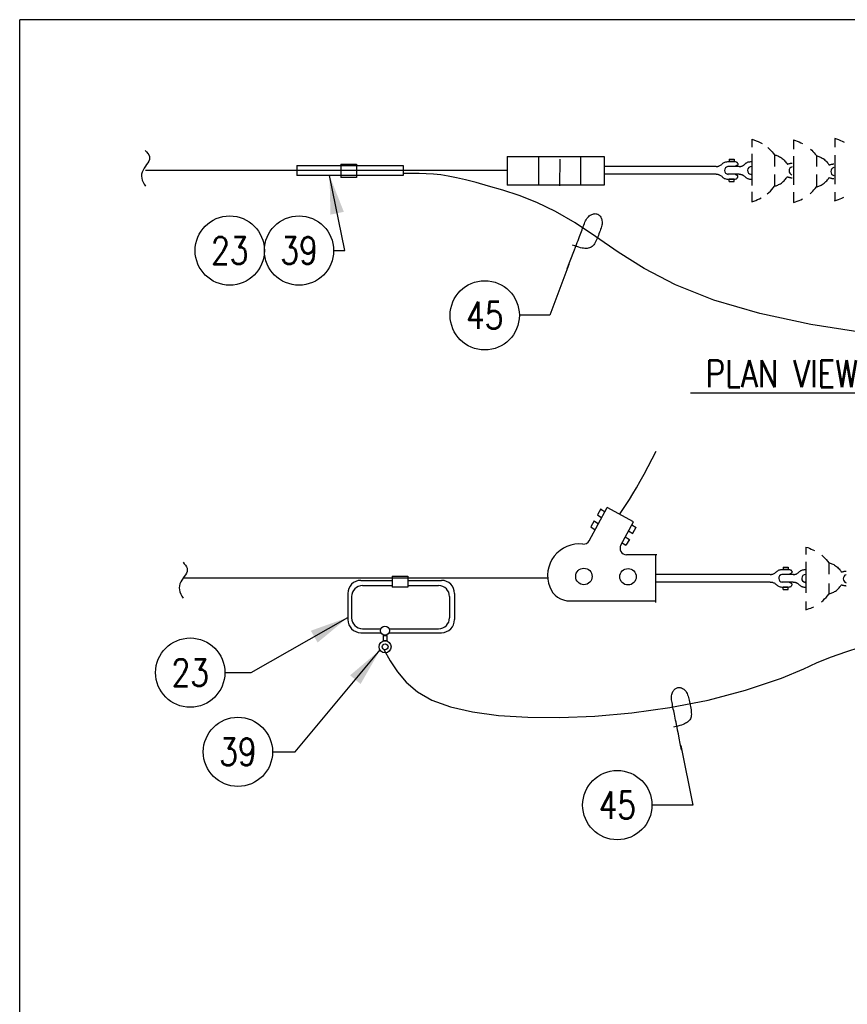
# Model space of a CAD drawing. Extents: x 0 to 7.1, y 0 to 9.85.
# Tile 2 of 3: x 0 to 3.8, y 5.33 to 9.85. Entities that reach past the tile are written whole.
import ezdxf
from ezdxf.enums import TextEntityAlignment as Align

# ---------------------------------------------------------------- set-up
doc = ezdxf.new("R2010")
doc.units = 0
doc.header["$MEASUREMENT"] = 0
doc.layers.get('0').update_dxf_attribs({"color": 2, "linetype": 'CONTINUOUS'})
doc.layers.add('E-DETL', color=2, linetype='CONTINUOUS')
doc.layers.add('E-DETL-TEXT', color=3, linetype='CONTINUOUS')
doc.styles.add('ROMANS', font='ROMANS.SHX', dxfattribs={"width": 0.8})

# ---------------------------------------------------------------- blocks, each defined once
blk = doc.blocks.new('LOOP')
blk.add_lwpolyline([(-1.119, 0), (-1.115, 0), (-0.947, 0), (-0.809, 0), (-0.694, 0), (-0.6, 0), (-0.523, 0), (-0.456, 0), (-0.397, 0), (-0.341, 0), (-0.288, 0), (-0.238, 0), (-0.189, 0), (-0.142, 0), (-0.097, 0), (-0.053, 0), (-0.01, 0), (0.033, 0), (0.074, 0), (0.114, -0.001), (0.153, -0.003), (0.19, -0.006), (0.226, -0.011), (0.259, -0.017), (0.289, -0.025), (0.317, -0.036), (0.343, -0.048), (0.365, -0.063), (0.386, -0.079), (0.403, -0.095), (0.419, -0.113), (0.432, -0.131), (0.442, -0.15), (0.45, -0.168), (0.456, -0.186), (0.46, -0.204), (0.461, -0.223), (0.46, -0.241), (0.456, -0.259), (0.45, -0.277), (0.442, -0.295), (0.432, -0.313), (0.419, -0.331), (0.404, -0.348), (0.387, -0.365), (0.367, -0.38), (0.345, -0.394), (0.32, -0.406), (0.293, -0.416), (0.264, -0.425), (0.232, -0.431), (0.198, -0.435), (0.162, -0.438), (0.124, -0.44), (0.086, -0.441), (0.045, -0.441), (0.004, -0.441), (-0.038, -0.441), (-0.08, -0.441), (-0.122, -0.44), (-0.163, -0.438), (-0.202, -0.435), (-0.24, -0.43), (-0.275, -0.424), (-0.307, -0.416), (-0.336, -0.405), (-0.362, -0.392), (-0.384, -0.377), (-0.404, -0.359), (-0.421, -0.339), (-0.436, -0.316), (-0.45, -0.292), (-0.461, -0.264), (-0.471, -0.235), (-0.48, -0.202), (-0.488, -0.166), (-0.494, -0.125), (-0.499, -0.08), (-0.502, -0.03), (-0.505, 0.027), (-0.505, 0.09)])

msp = doc.modelspace()

# ---------------------------------------------------------------- linework, layer by layer
at = {"layer": 'E-DETL'}
for p, q in [((7.1036, 9.8484), (0, 9.8484)), ((0, 0), (0, 9.8484)), ((3.3616, 9.3004), (3.3616, 9.2632)), ((3.5533, 9.2967), (3.5533, 9.2544)), ((3.7435, 9.3037), (3.7435, 9.2627)), ((2.2379, 9.2211), (2.6831, 9.2211)), ((2.2379, 9.2211), (2.2379, 9.0895)), ((2.3816, 9.2211), (2.3816, 9.0895)), ((2.575, 9.2211), (2.575, 9.0895)), ((2.6831, 9.2211), (2.6831, 9.0895)), ((3.3616, 9.2334), (3.3616, 9.0866)), ((3.4663, 9.2285), (3.4663, 9.175)), ((3.5533, 9.2216), (3.5533, 9.0905)), ((3.658, 9.2248), (3.658, 9.1748)), ((3.7435, 9.2268), (3.7435, 9.0931)), ((2.4799, 9.2085), (2.4784, 9.0858)), ((3.2571, 9.2078), (3.2571, 9.1978)), ((3.2571, 9.2078), (3.2799, 9.2078)), ((3.2799, 9.1978), (3.2571, 9.1978)), ((3.2799, 9.2078), (3.2799, 9.1978)), ((0.577, 9.1578), (2.2401, 9.1578)), ((3.1978, 9.1747), (2.6828, 9.1747)), ((3.1978, 9.139), (2.685, 9.139)), ((3.3034, 9.1387), (3.2509, 9.1387)), ((3.2847, 9.1387), (3.2509, 9.1387)), ((3.3039, 9.1743), (3.2514, 9.1743)), ((3.2836, 9.1743), (3.2514, 9.1743)), ((3.3627, 9.1385), (3.3562, 9.1385)), ((3.4663, 9.1381), (3.4663, 9.0851)), ((3.658, 9.1377), (3.658, 9.0815)), ((2.6831, 9.0895), (2.2379, 9.0895)), ((3.2799, 9.116), (3.2571, 9.116)), ((3.2571, 9.106), (3.2571, 9.116)), ((3.2571, 9.106), (3.2799, 9.106)), ((3.2799, 9.106), (3.2799, 9.116)), ((3.3616, 9.0575), (3.3616, 9.0149)), ((3.5533, 9.056), (3.5533, 9.0112)), ((3.7435, 9.0566), (3.7435, 9.0182)), ((2.6153, 7.4569), (2.6974, 7.6089)), ((2.668, 7.6024), (2.6523, 7.575)), ((2.6678, 7.602), (2.6879, 7.5888)), ((2.8178, 7.5438), (2.6974, 7.6089)), ((2.6378, 7.5482), (2.622, 7.5208)), ((2.6375, 7.5478), (2.6577, 7.5346)), ((2.6523, 7.575), (2.6729, 7.5615)), ((2.622, 7.5208), (2.6427, 7.5073)), ((2.76, 7.4368), (2.8178, 7.5438)), ((2.8108, 7.5296), (2.83, 7.5171)), ((2.8296, 7.5173), (2.8141, 7.4904)), ((2.7806, 7.4749), (2.7997, 7.4624)), ((2.7993, 7.4626), (2.7838, 7.4357)), ((2.7959, 7.5023), (2.815, 7.4898)), ((2.7656, 7.4476), (2.7838, 7.4357)), ((3.6103, 7.4279), (3.6103, 7.3938)), ((2.9251, 7.3925), (2.7864, 7.3925)), ((2.9213, 7.1738), (2.9213, 7.3925)), ((3.5058, 7.3352), (3.5058, 7.3252)), ((3.5058, 7.3352), (3.5286, 7.3352)), ((3.5286, 7.3252), (3.5058, 7.3252)), ((3.5286, 7.3352), (3.5286, 7.3252)), ((3.6103, 7.3604), (3.6103, 7.2175)), ((3.715, 7.356), (3.715, 7.3037)), ((0.7485, 7.286), (2.4252, 7.286)), ((3.4465, 7.3022), (2.9213, 7.3022)), ((3.5526, 7.3018), (3.5001, 7.3018)), ((3.5323, 7.3018), (3.5001, 7.3018)), ((3.4465, 7.2665), (2.9213, 7.2665)), ((3.5521, 7.2661), (3.4996, 7.2661)), ((3.5334, 7.2661), (3.4996, 7.2661)), ((3.5286, 7.2435), (3.5058, 7.2435)), ((3.5058, 7.2335), (3.5058, 7.2435)), ((3.5058, 7.2335), (3.5286, 7.2335)), ((3.5286, 7.2335), (3.5286, 7.2435)), ((3.6114, 7.266), (3.6049, 7.266)), ((3.715, 7.261), (3.715, 7.2126)), ((2.5269, 7.1802), (2.9218, 7.1802)), ((3.6103, 7.1776), (3.6103, 7.1424))]:
    msp.add_line(p, q, dxfattribs=at)
at = {"layer": 'E-DETL', "color": 4}
for p, q in [((1.2726, 9.1789), (1.7603, 9.1789)), ((1.2726, 9.1789), (1.2726, 9.1337)), ((1.4751, 9.1851), (1.5468, 9.1851)), ((1.4751, 9.1851), (1.4751, 9.1247)), ((1.5468, 9.1851), (1.5468, 9.1247)), ((1.7603, 9.1789), (1.7603, 9.1337)), ((1.7603, 9.1337), (1.2726, 9.1337)), ((1.5468, 9.1247), (1.4751, 9.1247)), ((1.711, 7.2935), (1.7816, 7.2935)), ((1.711, 7.2935), (1.711, 7.2432)), ((1.7816, 7.2935), (1.7816, 7.2432)), ((1.5664, 7.2747), (1.7123, 7.2747)), ((1.5742, 7.2506), (1.7122, 7.2506)), ((1.7816, 7.2432), (1.711, 7.2432)), ((1.7812, 7.2747), (1.9368, 7.2747)), ((1.7827, 7.2506), (1.9236, 7.2506)), ((1.5064, 7.2147), (1.5064, 7.0947)), ((1.5242, 7.2006), (1.5242, 7.1029)), ((1.9736, 7.2006), (1.9736, 7.1029)), ((1.9968, 7.2147), (1.9968, 7.0947)), ((1.5742, 7.0529), (1.6588, 7.0529)), ((1.6956, 7.0529), (1.8362, 7.0529)), ((1.8354, 7.0529), (1.9236, 7.0529)), ((1.5664, 7.0347), (1.6589, 7.0347)), ((1.6687, 7.0219), (1.6851, 7.0219)), ((1.6687, 7.0219), (1.6687, 6.9975)), ((1.6851, 7.0219), (1.6851, 6.9975)), ((1.6969, 7.0347), (1.8362, 7.0347)), ((1.8361, 7.0347), (1.9368, 7.0347)), ((1.6851, 6.9975), (1.6687, 6.9975))]:
    msp.add_line(p, q, dxfattribs=at)
at = {"layer": 'E-DETL'}
for points in [[(3.3616, 9.3004), (3.3716, 9.2967), (3.3815, 9.2929), (3.3911, 9.2889), (3.4006, 9.2846), (3.4097, 9.2799)], [(3.5533, 9.2967), (3.5618, 9.2936), (3.5702, 9.2904), (3.5785, 9.287), (3.5867, 9.2835), (3.5946, 9.2798)], [(3.7419, 9.3045), (3.7508, 9.3012), (3.7595, 9.2978), (3.7682, 9.2943), (3.7767, 9.2906), (3.7849, 9.2867)], [(0.5768, 9.2484), (0.5827, 9.2416), (0.588, 9.2348), (0.5925, 9.2279), (0.5955, 9.2209), (0.5966, 9.2138), (0.5954, 9.2066), (0.5924, 9.1991), (0.5881, 9.1915), (0.5828, 9.1835), (0.5772, 9.1753), (0.5717, 9.1667), (0.5667, 9.1579), (0.5627, 9.1489), (0.56, 9.1397), (0.5591, 9.1305), (0.5601, 9.1212), (0.5629, 9.1119), (0.5669, 9.1027), (0.5718, 9.0934), (0.5771, 9.0842)], [(3.4351, 9.2618), (3.4418, 9.2556), (3.4481, 9.2491), (3.4543, 9.2423), (3.4603, 9.2354), (3.4663, 9.2285)], [(3.4663, 9.2285), (3.4698, 9.2273), (3.4733, 9.2261), (3.477, 9.2247), (3.4807, 9.2232), (3.4846, 9.2215), (3.4887, 9.2194), (3.493, 9.2171), (3.4973, 9.2143), (3.5016, 9.2112), (3.5058, 9.2077), (3.5099, 9.2037), (3.5136, 9.1996), (3.517, 9.1956), (3.5198, 9.192), (3.5219, 9.1891), (3.5232, 9.1872), (3.524, 9.1861), (3.5246, 9.1856), (3.5252, 9.1857), (3.5262, 9.1861), (3.5279, 9.1866), (3.53, 9.1872), (3.5325, 9.1878), (3.535, 9.1884), (3.5374, 9.1889), (3.5395, 9.1893), (3.5414, 9.1895), (3.5431, 9.1896), (3.5446, 9.1897), (3.5461, 9.1898)], [(3.6307, 9.2546), (3.6364, 9.249), (3.642, 9.2431), (3.6474, 9.2371), (3.6527, 9.231), (3.658, 9.2248)], [(3.658, 9.2248), (3.6615, 9.2236), (3.665, 9.2224), (3.6687, 9.2211), (3.6724, 9.2196), (3.6763, 9.2178), (3.6804, 9.2158), (3.6847, 9.2134), (3.689, 9.2107), (3.6933, 9.2075), (3.6975, 9.204), (3.7016, 9.2), (3.7053, 9.1959), (3.7087, 9.1919), (3.7115, 9.1883), (3.7136, 9.1854), (3.7149, 9.1835), (3.7157, 9.1824), (3.7163, 9.182), (3.7169, 9.182), (3.7179, 9.1824), (3.7196, 9.1829), (3.7217, 9.1835), (3.7242, 9.1842), (3.7267, 9.1848), (3.7291, 9.1853), (3.7312, 9.1856), (3.7331, 9.1858), (3.7348, 9.186), (3.7363, 9.1861), (3.7378, 9.1861)], [(3.1978, 9.1747), (3.1996, 9.1747), (3.2014, 9.1747), (3.2033, 9.1747), (3.2053, 9.175), (3.2075, 9.1754), (3.2099, 9.1761), (3.2124, 9.1771), (3.2151, 9.1784), (3.2178, 9.18), (3.2205, 9.1819), (3.2232, 9.1842), (3.2259, 9.1867), (3.2287, 9.1892), (3.2317, 9.1916), (3.2349, 9.1935), (3.2384, 9.195), (3.2423, 9.196), (3.2466, 9.1967), (3.2514, 9.1971), (3.2569, 9.1974), (3.2629, 9.1976), (3.2692, 9.1977), (3.2754, 9.1976), (3.281, 9.1974), (3.2857, 9.1969), (3.2891, 9.1961), (3.2915, 9.1951), (3.293, 9.1939), (3.2941, 9.1925), (3.295, 9.191), (3.296, 9.1894), (3.2968, 9.1877), (3.2974, 9.186), (3.2975, 9.1843), (3.297, 9.1827), (3.2958, 9.1812), (3.2939, 9.1798), (3.2916, 9.1785), (3.2889, 9.1772), (3.286, 9.176)], [(3.3031, 9.1745), (3.3043, 9.1745), (3.3054, 9.1745), (3.3066, 9.1745), (3.3078, 9.1745), (3.3091, 9.1746), (3.3104, 9.1748), (3.3118, 9.1751), (3.3133, 9.1754), (3.3149, 9.1759), (3.3165, 9.1764), (3.3182, 9.1771), (3.3199, 9.1779), (3.3217, 9.1789), (3.3234, 9.18), (3.3252, 9.1813), (3.327, 9.1828), (3.3287, 9.1843), (3.3305, 9.186), (3.3323, 9.1876), (3.3342, 9.1892), (3.3361, 9.1907), (3.3381, 9.192), (3.3402, 9.1933), (3.3425, 9.1943), (3.3449, 9.1952), (3.3475, 9.1959), (3.3502, 9.1963), (3.3532, 9.1967), (3.3564, 9.1969), (3.3598, 9.1971)], [(3.3598, 9.1971), (3.3605, 9.1972), (3.3612, 9.1972), (3.3619, 9.1972), (3.3625, 9.1972), (3.3632, 9.1973)], [(3.8777, 8.4104), (3.6327, 8.4488), (3.3977, 8.4995), (3.187, 8.561), (3.0115, 8.6312), (2.8674, 8.7063), (2.7473, 8.7818), (2.6441, 8.8533), (2.5503, 8.9166), (2.4603, 8.9683), (2.3739, 9.0091), (2.2928, 9.0409), (2.2185, 9.0656), (2.1526, 9.085), (2.096, 9.1007), (2.0475, 9.1134), (2.0054, 9.1232), (1.9678, 9.1306), (1.9331, 9.1359), (1.8996, 9.1395), (1.8669, 9.1415), (1.8348, 9.1426), (1.8032, 9.1429), (1.7603, 9.1428)], [(3.1978, 9.139), (3.1996, 9.1391), (3.2014, 9.1391), (3.2033, 9.139), (3.2053, 9.1387), (3.2075, 9.1383), (3.2099, 9.1376), (3.2124, 9.1366), (3.2151, 9.1353), (3.2178, 9.1337), (3.2205, 9.1318), (3.2232, 9.1295), (3.2259, 9.127), (3.2287, 9.1245), (3.2317, 9.1222), (3.2349, 9.1202), (3.2384, 9.1187), (3.2423, 9.1177), (3.2466, 9.117), (3.2514, 9.1166), (3.2569, 9.1163), (3.2629, 9.1161), (3.2692, 9.1161), (3.2754, 9.1161), (3.281, 9.1164), (3.2857, 9.1169), (3.2891, 9.1176), (3.2915, 9.1186), (3.293, 9.1198), (3.2941, 9.1212), (3.295, 9.1227), (3.296, 9.1243), (3.2968, 9.126), (3.2974, 9.1278), (3.2975, 9.1294), (3.297, 9.1311), (3.2958, 9.1325), (3.2939, 9.1339), (3.2916, 9.1352), (3.2889, 9.1365), (3.286, 9.1377)], [(3.3031, 9.1388), (3.3043, 9.1389), (3.3055, 9.1389), (3.3067, 9.1389), (3.3079, 9.1388), (3.3092, 9.1387), (3.3106, 9.1385), (3.312, 9.1383), (3.3135, 9.1379), (3.3151, 9.1374), (3.3167, 9.1368), (3.3185, 9.1361), (3.3202, 9.1352), (3.322, 9.1342), (3.3238, 9.1331), (3.3256, 9.1317), (3.3274, 9.1302), (3.3292, 9.1286), (3.331, 9.1269), (3.3329, 9.1253), (3.3348, 9.1237), (3.3368, 9.1222), (3.3388, 9.1209), (3.341, 9.1197), (3.3434, 9.1187), (3.3459, 9.1179), (3.3486, 9.1173), (3.3515, 9.1168), (3.3546, 9.1165), (3.3579, 9.1163), (3.3616, 9.1162)], [(3.4663, 9.0842), (3.4698, 9.0853), (3.4733, 9.0865), (3.477, 9.0879), (3.4807, 9.0894), (3.4846, 9.0912), (3.4887, 9.0932), (3.493, 9.0956), (3.4973, 9.0983), (3.5016, 9.1014), (3.5058, 9.105), (3.5099, 9.1089), (3.5136, 9.1131), (3.517, 9.1171), (3.5198, 9.1206), (3.5219, 9.1235), (3.5232, 9.1254), (3.524, 9.1265), (3.5246, 9.127), (3.5252, 9.1269), (3.5262, 9.1266), (3.5279, 9.126), (3.53, 9.1254), (3.5325, 9.1248), (3.535, 9.1242), (3.5374, 9.1237), (3.5395, 9.1233), (3.5414, 9.1231), (3.5431, 9.123), (3.5446, 9.1229), (3.5461, 9.1229)], [(3.658, 9.0805), (3.6615, 9.0817), (3.665, 9.0829), (3.6687, 9.0842), (3.6724, 9.0857), (3.6763, 9.0875), (3.6804, 9.0895), (3.6847, 9.0919), (3.689, 9.0946), (3.6933, 9.0978), (3.6975, 9.1013), (3.7016, 9.1053), (3.7053, 9.1094), (3.7087, 9.1134), (3.7115, 9.117), (3.7136, 9.1198), (3.7149, 9.1218), (3.7157, 9.1229), (3.7163, 9.1233), (3.7169, 9.1233), (3.7179, 9.1229), (3.7196, 9.1224), (3.7217, 9.1218), (3.7242, 9.1211), (3.7267, 9.1205), (3.7291, 9.12), (3.7312, 9.1197), (3.7331, 9.1194), (3.7348, 9.1193), (3.7363, 9.1192), (3.7378, 9.1192)], [(3.4325, 9.0484), (3.4397, 9.055), (3.4467, 9.062), (3.4533, 9.0692), (3.4598, 9.0766), (3.4663, 9.0842)], [(3.6294, 9.0494), (3.6354, 9.0553), (3.6412, 9.0614), (3.6469, 9.0677), (3.6525, 9.074), (3.658, 9.0805)], [(3.3616, 9.0122), (3.3705, 9.0155), (3.3793, 9.0189), (3.3879, 9.0224), (3.3964, 9.0261), (3.4047, 9.0301)], [(3.5533, 9.0086), (3.5618, 9.0117), (3.5702, 9.0149), (3.5785, 9.0183), (3.5867, 9.0218), (3.5946, 9.0255)], [(3.7419, 9.0163), (3.7504, 9.0195), (3.7589, 9.0227), (3.7672, 9.026), (3.7754, 9.0296), (3.7834, 9.0333)], [(2.7548, 7.5778), (2.7696, 7.6), (2.7847, 7.6227), (2.8, 7.6466), (2.8158, 7.6721), (2.8322, 7.6998), (2.8494, 7.7302), (2.8671, 7.7628), (2.8854, 7.7971), (2.9039, 7.8325), (2.9226, 7.8685)], [(3.6103, 7.4279), (3.6183, 7.4249), (3.6263, 7.4219), (3.6342, 7.4187), (3.6419, 7.4155), (3.6495, 7.412)], [(3.6827, 7.3903), (3.6896, 7.384), (3.6962, 7.3773), (3.7026, 7.3703), (3.7088, 7.3632), (3.715, 7.356)], [(0.7499, 7.3579), (0.7557, 7.3511), (0.7611, 7.3443), (0.7655, 7.3374), (0.7685, 7.3304), (0.7696, 7.3233), (0.7685, 7.316), (0.7655, 7.3086), (0.7611, 7.3009), (0.7559, 7.293), (0.7503, 7.2848), (0.7448, 7.2762), (0.7398, 7.2674), (0.7358, 7.2584), (0.7331, 7.2492), (0.7321, 7.2399), (0.7332, 7.2307), (0.7359, 7.2214), (0.74, 7.2122), (0.7448, 7.2029), (0.7502, 7.1937)], [(3.4465, 7.3022), (3.4483, 7.3021), (3.4501, 7.3021), (3.452, 7.3022), (3.454, 7.3025), (3.4562, 7.3029), (3.4586, 7.3036), (3.4611, 7.3046), (3.4638, 7.3059), (3.4665, 7.3075), (3.4692, 7.3094), (3.4719, 7.3117), (3.4746, 7.3142), (3.4774, 7.3167), (3.4804, 7.319), (3.4836, 7.321), (3.4871, 7.3225), (3.491, 7.3235), (3.4953, 7.3242), (3.5001, 7.3246), (3.5056, 7.3249), (3.5116, 7.3251), (3.5179, 7.3252), (3.5241, 7.3251), (3.5297, 7.3248), (3.5344, 7.3243), (3.5378, 7.3236), (3.5402, 7.3226), (3.5417, 7.3214), (3.5428, 7.32), (3.5437, 7.3185), (3.5447, 7.3169), (3.5455, 7.3152), (3.5461, 7.3135), (3.5462, 7.3118), (3.5457, 7.3102), (3.5445, 7.3087), (3.5426, 7.3073), (3.5403, 7.306), (3.5376, 7.3047), (3.5347, 7.3035)], [(3.5518, 7.302), (3.553, 7.302), (3.5541, 7.3019), (3.5553, 7.3019), (3.5565, 7.302), (3.5578, 7.3021), (3.5591, 7.3023), (3.5605, 7.3025), (3.562, 7.3029), (3.5636, 7.3034), (3.5652, 7.3039), (3.5669, 7.3046), (3.5686, 7.3054), (3.5704, 7.3064), (3.5721, 7.3075), (3.5739, 7.3088), (3.5757, 7.3102), (3.5774, 7.3118), (3.5792, 7.3134), (3.581, 7.3151), (3.5829, 7.3167), (3.5848, 7.3182), (3.5868, 7.3195), (3.5889, 7.3208), (3.5912, 7.3218), (3.5936, 7.3227), (3.5962, 7.3233), (3.5989, 7.3238), (3.6019, 7.3242), (3.6051, 7.3244), (3.6085, 7.3246)], [(3.6085, 7.3246), (3.6092, 7.3246), (3.6099, 7.3247), (3.6106, 7.3247), (3.6112, 7.3247), (3.6119, 7.3248)], [(3.715, 7.356), (3.7185, 7.3548), (3.722, 7.3536), (3.7257, 7.3522), (3.7294, 7.3507), (3.7333, 7.349), (3.7374, 7.3469), (3.7417, 7.3445), (3.746, 7.3418), (3.7503, 7.3387), (3.7545, 7.3351), (3.7586, 7.3312), (3.7623, 7.3271), (3.7657, 7.323), (3.7685, 7.3195), (3.7706, 7.3166), (3.7719, 7.3147), (3.7727, 7.3136), (3.7733, 7.3131), (3.7739, 7.3132), (3.7749, 7.3135), (3.7766, 7.3141), (3.7787, 7.3147), (3.7812, 7.3153), (3.7837, 7.3159), (3.7861, 7.3164), (3.7882, 7.3168), (3.7901, 7.317), (3.7918, 7.3171), (3.7933, 7.3172), (3.7948, 7.3172)], [(3.4465, 7.2665), (3.4483, 7.2666), (3.4501, 7.2666), (3.452, 7.2665), (3.454, 7.2662), (3.4562, 7.2658), (3.4586, 7.2651), (3.4611, 7.2641), (3.4638, 7.2628), (3.4665, 7.2612), (3.4692, 7.2593), (3.4719, 7.257), (3.4746, 7.2545), (3.4774, 7.252), (3.4804, 7.2497), (3.4836, 7.2477), (3.4871, 7.2462), (3.491, 7.2452), (3.4953, 7.2445), (3.5001, 7.2441), (3.5056, 7.2438), (3.5116, 7.2436), (3.5179, 7.2435), (3.5241, 7.2436), (3.5297, 7.2439), (3.5344, 7.2444), (3.5378, 7.2451), (3.5402, 7.2461), (3.5417, 7.2473), (3.5428, 7.2487), (3.5437, 7.2502), (3.5447, 7.2518), (3.5455, 7.2535), (3.5461, 7.2552), (3.5462, 7.2569), (3.5457, 7.2585), (3.5445, 7.26), (3.5426, 7.2614), (3.5403, 7.2627), (3.5376, 7.264), (3.5347, 7.2652)], [(3.5518, 7.2663), (3.553, 7.2664), (3.5542, 7.2664), (3.5554, 7.2664), (3.5566, 7.2663), (3.5579, 7.2662), (3.5593, 7.266), (3.5607, 7.2658), (3.5622, 7.2654), (3.5638, 7.2649), (3.5654, 7.2643), (3.5672, 7.2636), (3.5689, 7.2627), (3.5707, 7.2617), (3.5725, 7.2605), (3.5743, 7.2592), (3.5761, 7.2577), (3.5779, 7.2561), (3.5797, 7.2544), (3.5816, 7.2528), (3.5835, 7.2512), (3.5855, 7.2497), (3.5875, 7.2484), (3.5897, 7.2472), (3.5921, 7.2462), (3.5946, 7.2454), (3.5973, 7.2448), (3.6002, 7.2443), (3.6033, 7.244), (3.6066, 7.2438), (3.6103, 7.2436)], [(3.715, 7.2116), (3.7185, 7.2128), (3.722, 7.214), (3.7257, 7.2154), (3.7294, 7.2169), (3.7333, 7.2186), (3.7374, 7.2207), (3.7417, 7.2231), (3.746, 7.2258), (3.7503, 7.2289), (3.7545, 7.2325), (3.7586, 7.2364), (3.7623, 7.2405), (3.7657, 7.2445), (3.7685, 7.2481), (3.7706, 7.251), (3.7719, 7.2529), (3.7727, 7.254), (3.7733, 7.2545), (3.7739, 7.2544), (3.7749, 7.2541), (3.7766, 7.2535), (3.7787, 7.2529), (3.7812, 7.2523), (3.7837, 7.2517), (3.7861, 7.2512), (3.7882, 7.2508), (3.7901, 7.2506), (3.7918, 7.2505), (3.7933, 7.2504), (3.7948, 7.2503)], [(3.6816, 7.1763), (3.6888, 7.1829), (3.6956, 7.1897), (3.7022, 7.1969), (3.7086, 7.2042), (3.715, 7.2116)], [(3.6103, 7.1397), (3.6176, 7.1424), (3.6248, 7.1451), (3.6319, 7.1479), (3.6389, 7.1508), (3.6459, 7.1539)], [(1.6724, 6.9581), (1.7014, 6.9058), (1.7342, 6.8549), (1.7744, 6.807), (1.826, 6.7634), (1.8927, 6.7255), (1.9774, 6.6946), (2.0797, 6.671), (2.1985, 6.6548), (2.3326, 6.6461), (2.4808, 6.6449), (2.6414, 6.6514), (2.8109, 6.6664), (2.9854, 6.6906), (3.1607, 6.7249), (3.3328, 6.7701), (3.4984, 6.8264), (3.5999, 6.8683)]]:
    msp.add_lwpolyline(points, dxfattribs=at)
for centre in [(2.5906, 7.2927), (2.7932, 7.2914)]:
    msp.add_circle(centre, 0.0378, dxfattribs=at)
at = {"layer": 'E-DETL', "color": 4}
for centre, radius in [((1.6773, 7.0437), 0.0208), ((1.6778, 6.9697), 0.0274), ((1.6778, 6.9697), 0.0136)]:
    msp.add_circle(centre, radius, dxfattribs=at)
at = {"layer": 'E-DETL'}
for centre, radius, start, end in [((3.2549, 9.1564), 0.0182, 100.811, 262.949), ((3.3602, 9.1562), 0.0182, 90, 262.949), ((3.5521, 9.1549), 0.0195, 107.957, 251.398), ((3.7438, 9.1512), 0.0195, 107.957, 251.398), ((2.5698, 7.2964), 0.1458, 83.736, 200.793), ((2.5889, 7.4712), 0.03, 263.736, 331.621), ((2.7864, 7.4225), 0.03, 151.621, 270), ((3.5036, 7.2839), 0.0182, 100.811, 262.949), ((3.6089, 7.2837), 0.0182, 90, 262.949), ((3.8008, 7.2823), 0.0195, 107.957, 251.397), ((2.5269, 7.2802), 0.1, 200.794, 270), ((4.3691, 5.2385), 1.8024, 45.3087, 115.4273)]:
    msp.add_arc(centre, radius, start, end, dxfattribs=at)
at = {"layer": 'E-DETL', "color": 4}
for centre, radius, start, end in [((1.5664, 7.2147), 0.06, 90, 180), ((1.5742, 7.2006), 0.05, 90, 180), ((1.9236, 7.2006), 0.05, 0, 90), ((1.9368, 7.2147), 0.06, 0, 90), ((1.5742, 7.1029), 0.05, 180, 270), ((1.9236, 7.1029), 0.05, 270, 0), ((1.5664, 7.0947), 0.06, 180, 270), ((1.9368, 7.0947), 0.06, 270, 0)]:
    msp.add_arc(centre, radius, start, end, dxfattribs=at)
at = {"layer": 'E-DETL-TEXT'}
for p, q in [((1.4925, 8.7886), (1.4225, 9.1337)), ((1.4415, 8.7886), (1.4925, 8.7886)), ((2.5218, 8.7246), (2.4337, 8.4914)), ((2.4337, 8.4914), (2.2943, 8.4914)), ((1.0626, 6.8513), (1.5064, 7.1043)), ((1.2656, 6.4876), (1.6546, 6.9552)), ((0.9421, 6.8513), (1.0626, 6.8513)), ((3.0352, 6.517), (3.0909, 6.2433)), ((1.161, 6.4876), (1.2656, 6.4876)), ((3.0909, 6.2433), (2.9029, 6.2433))]:
    msp.add_line(p, q, dxfattribs=at)
for centre in [(0.9645, 8.7886), (1.2825, 8.7886), (2.1353, 8.4914), (0.7831, 6.8513), (1.002, 6.4876), (2.7439, 6.2433)]:
    msp.add_circle(centre, 0.159, dxfattribs=at)
for points in [[(1.4271, 8.9538), (1.4225, 9.1337), (1.4884, 8.9662)], [(1.3369, 7.0436), (1.5064, 7.1043), (1.3679, 6.9893)], [(1.5172, 6.8389), (1.6546, 6.9552), (1.5653, 6.799)]]:
    msp.add_solid(points, dxfattribs=at)

# ---------------------------------------------------------------- block references
at = {"layer": 'E-DETL-TEXT', "xscale": 0.18, "yscale": 0.18, "zscale": 0.18}
for p, rotation in [((2.5854, 8.893), 69.30640415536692), ((2.9993, 6.6934), 101.5111827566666)]:
    msp.add_blockref('LOOP', p, dxfattribs=dict(at, rotation=rotation))

# ---------------------------------------------------------------- texts
at = {"layer": 'E-DETL-TEXT', "style": 'ROMANS', "width": 0.8}
for s, p in [('23', (0.9645, 8.7886)), ('39', (1.2825, 8.7886)), ('45', (2.1353, 8.4914)), ('23', (0.7831, 6.8513)), ('39', (1.002, 6.4876)), ('45', (2.7439, 6.2433))]:
    msp.add_text(s, height=0.125, dxfattribs=at).set_placement(p, align=Align.MIDDLE)
msp.add_text('%%U PLAN VIEW ', height=0.125, dxfattribs=at).set_placement((3.0801, 8.1611))

doc.saveas('drawing.dxf')
